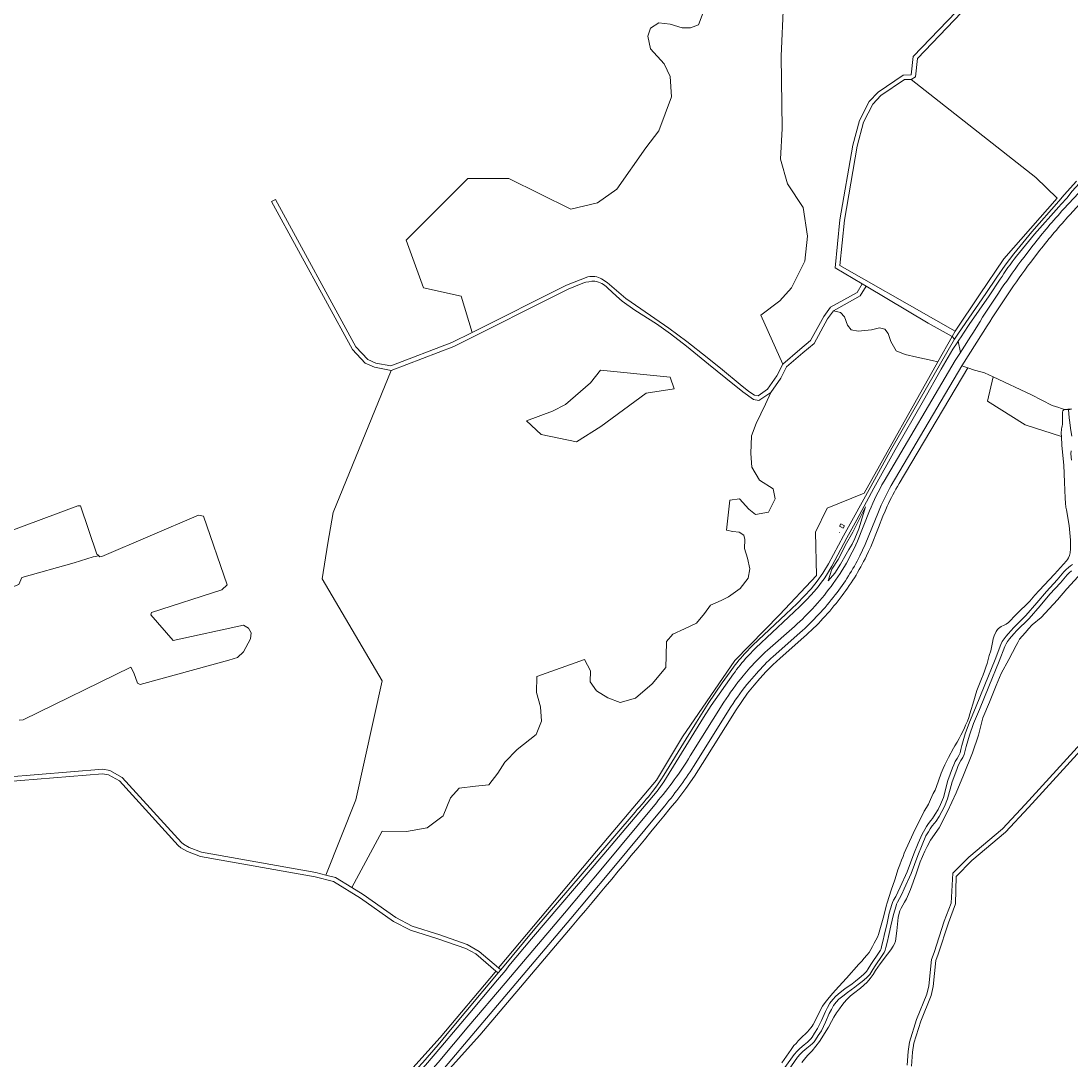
# Model space of a CAD drawing. Header units: metres. Extents: x 200176 to 205485, y 394066 to 399855.
# Tile 185 of 230: x 203987 to 204697, y 396910 to 397611. Entities that reach past the tile are written whole.
import ezdxf
from ezdxf.enums import TextEntityAlignment as Align

# ---------------------------------------------------------------- set-up
doc = ezdxf.new("R2010")
doc.units = ezdxf.units.M
doc.layers.get('0').update_dxf_attribs({"lineweight": 25})
for name, color, linetype, lineweight in [('B-WE-GR-BOS_GEMENGD-GV', 40, 'Continuous', 13), ('B-WE-GR-BOS_NAALD-GV', 40, 'Continuous', 13), ('B-WE-GR-GRAS-GV', 60, 'Continuous', 13), ('B-WE-GR-HEIDE-GV', 200, 'Continuous', 13), ('B-WE-GW-TALUD_KRUIN-G', 90, 'Continuous', 18), ('B-WE-IE-MEUBILAIR_WEGMEUBILAIR-S', 7, 'Continuous', 25), ('B-WE-IE-TERREINAFSCHEIDING_KUNSTMATIG_HEKWERK-G', 20, 'IE-TERREINAFSCHEIDING-KUNSTMATIG', 18), ('B-WE-OG-TERREIN_ERF-GV', 7, 'Continuous', 18), ('B-WE-OG-TERREIN_ONBEGROEID_ZANDVERSTUIVING-GV', 7, 'Continuous', 18), ('B-WE-OG-TOPOGRAFIE-T18', 10, 'Continuous', 18), ('B-WE-OG-WATER-GV', 130, 'Continuous', 18), ('B-WE-OG-WATER_SLOOT-GV', 120, 'Continuous', 18), ('B-WE-OG-WEG-GV', 7, 'Continuous', 18), ('B-WE-VH-VERHARDING_ASFALT-GV', 252, 'Continuous', 18), ('B-WE-VH-VERHARDING_BETON-GV', 252, 'Continuous', 18), ('B-WE-VH-VERHARDING_FUNDERING_ZAND-GV', 7, 'Continuous', 18)]:
    doc.layers.add(name, color=color, linetype=linetype, lineweight=lineweight)
doc.styles.add('NLCS-ISO-M20-T18', font='NLCS-ISO.ttf', dxfattribs={"height": 0.036})
doc.linetypes.add('IE-TERREINAFSCHEIDING-KUNSTMATIG', pattern='A,4,[82,NLCS.shx,S=0.75,R=90,X=0,Y=0],4,-2', length=10)

# ---------------------------------------------------------------- blocks, each defined once
blk = doc.blocks.new('SIE-WEG_AFVALBAK-SO')
at = {"linetype": 'ByBlock', "lineweight": 18}
h = blk.add_hatch(color=0, dxfattribs=at)
h.dxf.hatch_style = 1
h.paths.add_polyline_path([(-1.5, -1.5), (1.5, -1.5), (1.5, 1.5), (-1.5, 1.5)])
at = {"color": 0, "linetype": 'ByBlock', "lineweight": 18}
for points in [[(-2, -2), (2, -2), (2, 2), (-2, 2)], [(-1.5, -1.5), (1.5, -1.5), (1.5, 1.5), (-1.5, 1.5)]]:
    blk.add_lwpolyline(points, close=True, dxfattribs=at)
blk = doc.blocks.new('SIE-WEG_PICKNICKTAFEL-SO')
at = {"color": 0, "linetype": 'ByBlock', "lineweight": 18}
for points in [[(-1, 0), (-2, -1), (-2, -1), (-1, 0), (-2, 0), (-2, 0), (-1, 0), (0, 1), (-1, 1), (-1, 1), (1, 1), (1, 1), (0, 1), (1, 0), (2, 0), (2, 0), (1, 0), (2, -1), (2, -1), (1, 0)], [(-1, 0), (1, 0), (0, 1), (0, 1)]]:
    blk.add_lwpolyline(points, close=True, dxfattribs=at)

msp = doc.modelspace()

# ---------------------------------------------------------------- linework, layer by layer
at = {"layer": 'B-WE-GR-BOS_GEMENGD-GV', "flags": 128}
msp.add_lwpolyline([(204354.889, 397352.283), (204346.133, 397347.799), (204328.629, 397341.328), (204338.49, 397332.072), (204362.391, 397327.091), (204378.852, 397337.504), (204409.475, 397359.971), (204428.408, 397362.98), (204425.745, 397370.769), (204378.503, 397375.447), (204371.749, 397366.921)], close=True, dxfattribs=at)
for points in [[(204628.25, 397143.431), (204629.073, 397146.3), (204630.143, 397149.914), (204632.999, 397159.067), (204636.086, 397167.002), (204637.248, 397169.743), (204638.178, 397172.119), (204639.002, 397174.806), (204639.766, 397177.346), (204640.509, 397180.136), (204641.291, 397182.831), (204642.333, 397185.989), (204643.563, 397191.447), (204643.948, 397193.9), (204644.402, 397195.464), (204644.922, 397196.765), (204645.703, 397198.331), (204646.071, 397198.987), (204646.476, 397199.67), (204646.808, 397200.253), (204647.467, 397200.983), (204648.335, 397201.678), (204649.445, 397202.276), (204651.381, 397203.126), (204652.781, 397203.979), (204654.234, 397205.106), (204656.014, 397206.759), (204657.719, 397208.648), (204659.713, 397210.775), (204668.742, 397219.441), (204672.205, 397223.501), (204675.056, 397226.649), (204685.465, 397237.801), (204693.603, 397246.798), (204694.243, 397247.637), (204694.836, 397248.712), (204695.427, 397250.213), (204695.861, 397252.167), (204696.21, 397254.738), (204696.295, 397256.872), (204696.144, 397260.544), (204695.273, 397270.57), (204693.416, 397281.253), (204693.102, 397282.95), (204692.799, 397285.7), (204692.507, 397289.121), (204692.184, 397299.777), (204691.628, 397311.412), (204690.443, 397324.632), (204690.032, 397330.752), (204665.63, 397338.607), (204640.066, 397354.443), (204643.924, 397370.975), (204637.976, 397373.775), (204632.192, 397375.315), (204631.404, 397375.567), (204626.723, 397377.062), (204580.457, 397298.881)], [(204696.805, 397349.297), (204694.895, 397349.117), (204694.387, 397349.092), (204692.223, 397348.984), (204689.549, 397349.788), (204688.22, 397350.188), (204683.916, 397351.694), (204669.742, 397358.823), (204643.924, 397370.975), (204640.066, 397354.443), (204665.63, 397338.607), (204690.032, 397330.752), (204689.9, 397332.724), (204690.217, 397335.818), (204690.394, 397336.761), (204690.62, 397337.823), (204690.728, 397338.834), (204690.764, 397340.417), (204690.756, 397341.858), (204690.706, 397343.787), (204690.85, 397347.397), (204690.924, 397347.701), (204691.091, 397348.005), (204691.312, 397348.271), (204691.559, 397348.493), (204691.953, 397348.682), (204694.229, 397348.928), (204694.466, 397348.927), (204694.792, 397348.726), (204696.78, 397349.157)], [(204572.315, 397283.512), (204570.853, 397280.183), (204569.475, 397276.819), (204566.448, 397269.278), (204561.207, 397256.224), (204559.782, 397253.097), (204558.309, 397250)], [(204701.373, 397236.003), (204693.702, 397227.753), (204687.501, 397220.449), (204681.709, 397214.178), (204676.39, 397208.512), (204670.302, 397203.474), (204667.805, 397200.769), (204665.803, 397198.325), (204663.425, 397195.77), (204661.788, 397193.745), (204660.529, 397191.523), (204659.389, 397189.6), (204654.448, 397180.02), (204649.402, 397170.569), (204645.904, 397162.494), (204641.507, 397151.326), (204637.053, 397140.594), (204634, 397129.012), (204630.003, 397117.089), (204623.969, 397101.864), (204618.889, 397090.03), (204613.076, 397077.378), (204607.398, 397066.381), (204601.605, 397058.033), (204599.36, 397053.69), (204597.839, 397050.593), (204594.626, 397043.266), (204591.813, 397035.276), (204588.017, 397024.672), (204585.281, 397018.294), (204584.091, 397016.232), (204581.751, 397012.148), (204580.868, 397010.177), (204580.166, 397007.879), (204579.702, 397005.752), (204578.843, 396996.762), (204577.908, 396989.742), (204577.145, 396987.989), (204576.38, 396986.483), (204574.821, 396984.017), (204572.513, 396980.974), (204567.508, 396974.499), (204564.399, 396969.876), (204562.727, 396967.165), (204560.788, 396964.586), (204558.692, 396962.079), (204556.605, 396960.114), (204554.173, 396958.09), (204549.61, 396954.486), (204547.449, 396952.822), (204545.135, 396950.482), (204543.278, 396948.386), (204541.662, 396946.351), (204540.034, 396944.16), (204538.157, 396941.316), (204536.353, 396938.508), (204534.754, 396935.502), (204532.694, 396931.779), (204526.618, 396922.055), (204521.506, 396915.624), (204518.521, 396912.569), (204516.365, 396910.001), (204514.593, 396907.893)], [(204515.998, 397195.139), (204500, 397180.942), (204495.085, 397176.517), (204490.404, 397171.845), (204486.312, 397167.314), (204482.309, 397162.704), (204478.006, 397157.329), (204473.966, 397151.754), (204470.2, 397145.989), (204447.446, 397109.798), (204441.975, 397101.283), (204436.189, 397092.977), (204430.099, 397084.892)], [(204501.049, 396907.649), (204507.506, 396916.641), (204509.326, 396919.188), (204510.758, 396920.74), (204512.225, 396922.428), (204513.831, 396924.031), (204515.181, 396925.329), (204517.118, 396927.177), (204518.423, 396928.563), (204519.544, 396929.883), (204520.613, 396931.268), (204521.499, 396932.461), (204522.253, 396933.557), (204523.247, 396935.163), (204527.251, 396943.356), (204528.638, 396945.828), (204530.299, 396948.286), (204532.093, 396950.605), (204535.339, 396954.488), (204539.71, 396959.221), (204544.716, 396964.892), (204553.16, 396974.315), (204555.06, 396976.334), (204556.832, 396978.238), (204558.62, 396980.298), (204560.066, 396982.155), (204561.316, 396984.19), (204562.286, 396986.187), (204563.435, 396988.341), (204564.653, 396990.447), (204565.742, 396992.527), (204566.455, 396994.257), (204566.896, 396995.889), (204569.667, 397005.361), (204570.833, 397010.487), (204571.629, 397013.316), (204572.302, 397015.614), (204574.944, 397024.335), (204577.452, 397031.273), (204578.352, 397034.229), (204579.486, 397037.852), (204580.788, 397041.344), (204581.957, 397044.411), (204583.013, 397046.985), (204583.883, 397049.231), (204589.856, 397062.607), (204594.26, 397071.7), (204595.845, 397074.625), (204597.412, 397077.49), (204598.895, 397080.007), (204600.179, 397082.42), (204601.58, 397085.444), (204603.465, 397089.523), (204604.628, 397091.855), (204605.694, 397094.367), (204606.972, 397098.008), (204608.803, 397103.196), (204610.212, 397106.517), (204611.28, 397108.851), (204612.409, 397111.194), (204613.657, 397113.831), (204617.083, 397120.106), (204618.104, 397121.713), (204619.63, 397124.24), (204620.905, 397126.644), (204622.07, 397128.874), (204624.246, 397133.265), (204625.296, 397135.584), (204626.486, 397138.367), (204627.434, 397140.822), (204628.25, 397143.431)], [(204585.786, 396906.042), (204586.393, 396915.209), (204587.383, 396921.52), (204592.116, 396936.845), (204599.176, 396953.906), (204600.356, 396959.558), (204602.222, 396977.424), (204604.003, 396982.084), (204610.927, 397003.234), (204615.541, 397015.383), (204616.721, 397035.62), (204627.439, 397046.462), (204650.144, 397065.621), (204665.53, 397082.042), (204719.541, 397141.233)], [(204721.869, 397139.333), (204667.746, 397080.02), (204652.214, 397063.443), (204629.477, 397044.256), (204618.855, 397033.51), (204618.575, 397014.923), (204613.757, 397002.234), (204606.831, 396981.082), (204605.164, 396976.72), (204603.324, 396959.094), (204602.056, 396953.018), (204594.94, 396935.825), (204590.313, 396920.842), (204589.377, 396914.877), (204588.752, 396905.424)], [(204359.497, 397000), (204297.029, 396926.374), (204252.248, 396876.549), (204238.007, 396868.156)]]:
    msp.add_lwpolyline(points, dxfattribs=at)
at = {"layer": 'B-WE-GR-BOS_GEMENGD-GV'}
for points in [[(204580.457, 397298.881, 0.0303242), (204572.315, 397283.512)], [(204558.309, 397250, -0.0491761), (204540.568, 397221.516)], [(204540.568, 397221.516, -0.0479912), (204515.998, 397195.139)], [(204430.099, 397084.892, -0.0038847), (204359.497, 397000)]]:
    msp.add_lwpolyline(points, format="xyb", dxfattribs=at)
at = {"layer": 'B-WE-GR-BOS_NAALD-GV', "flags": 128}
for points in [[(203976.666, 397100.55), (204042.13, 397105.909), (204047.034, 397105.039), (204055.271, 397100.406), (204095.311, 397056.519), (204096.741, 397055.254), (204100.642, 397053.136), (204108.991, 397049.909), (204186.241, 397036.163), (204192.984, 397034.425), (204213.203, 397085.305), (204230.898, 397165.643), (204190.526, 397234.58), (204194.215, 397258.624), (204197.912, 397279.253), (204237.017, 397375.263), (204225.814, 397377.434), (204219.501, 397380.209), (204210.843, 397389.47), (204156.289, 397489.454), (204159.009, 397490.732), (204213.294, 397391.241), (204221.272, 397382.708), (204226.714, 397380.315), (204236.748, 397378.371), (204278.122, 397394.145), (204291.735, 397400.965), (204284.391, 397425.455), (204258.886, 397431.133), (204247.128, 397463.393), (204288.815, 397504.873), (204316.613, 397504.863), (204358.587, 397484.349), (204376.624, 397488.575), (204389.668, 397497.836), (204409.134, 397525.791), (204417.926, 397537.195), (204426.571, 397560.214), (204425.7, 397573.852), (204421.654, 397582.373), (204412.317, 397592.445), (204410.506, 397601.097), (204412.381, 397606.609), (204418.013, 397610.058), (204425.716, 397609.245), (204433.745, 397606.744), (204439.267, 397606.725), (204444.765, 397608.66), (204456.972, 397641.164)], [(204502.301, 397623.253), (204500.71, 397587.583), (204501.235, 397538.831), (204500.212, 397517.956), (204504.898, 397501.253), (204515.412, 397485.318), (204518.38, 397466.072), (204516.572, 397449.171), (204507.574, 397431.134), (204499.715, 397422.328), (204486.965, 397412.736), (204501.786, 397379.561), (204513.258, 397389.475), (204520.531, 397395.533), (204529.473, 397411.83), (204534.004, 397417.948), (204551.991, 397427.937), (204555.464, 397433.726), (204537.186, 397444.627), (204540.373, 397477.147), (204548.99, 397527.376), (204553.52, 397544.142), (204560.187, 397556.994), (204566.171, 397563.242), (204583.022, 397574.716), (204588.531, 397574.929), (204589.975, 397587.439), (204630.372, 397629.769)], [(203901.235, 397237.721), (204025.352, 397283.771), (204027.146, 397283.775), (204038.092, 397251.117), (204038.721, 397250.776), (204039.392, 397250.182), (204040.152, 397249.51), (204041.501, 397249.593), (204106.826, 397277.508), (204110.199, 397276.818), (204126.327, 397230.596), (204122.621, 397227.069), (204075.014, 397211.692), (204074.583, 397210.297), (204089.76, 397192.937), (204137.388, 397203.252), (204140.649, 397201.156), (204142.404, 397198.086), (204141.944, 397193.937), (204137.357, 397185.186), (204133.126, 397181.292), (204127.428, 397179.498), (204067.357, 397163.066), (204065.721, 397163.954), (204063.078, 397171.091), (204061.025, 397174.811), (203988.265, 397139.202), (203985.569, 397139.037)], [(204247.678, 396899.785), (204270.139, 396924.768), (204307.291, 396968.872), (204307.878, 396969.584), (204294.218, 396981.223), (204287.426, 396984.869), (204268.612, 396991.456), (204250.118, 396997.107), (204238.68, 397003.146), (204216.447, 397018.81), (204198.205, 397029.981), (204185.603, 397033.229), (204108.18, 397047.006), (204099.38, 397050.407), (204095.009, 397052.781), (204093.203, 397054.378), (204053.38, 397098.028), (204046.008, 397102.174), (204041.988, 397102.887), (203975.721, 397097.463)]]:
    msp.add_lwpolyline(points, dxfattribs=at)
for points in [[(204588.593, 397571.929), (204583.998, 397571.752), (204568.119, 397560.94), (204562.651, 397555.23), (204556.332, 397543.048), (204551.922, 397526.73), (204543.349, 397476.747), (204540.362, 397446.267), (204603.643, 397410.209), (204618.299, 397401.845), (204634.705, 397426.285), (204651.246, 397450.634), (204687.293, 397491.782), (204672.675, 397505.634)], [(204558.04, 397432.189), (204554.151, 397425.705), (204536.028, 397415.64), (204540.697, 397414.361), (204543.568, 397411.446), (204545.523, 397405.974), (204548.071, 397402.758), (204552.763, 397401.83), (204561.647, 397402.805), (204567.057, 397403.989), (204570.721, 397403.255), (204572.943, 397400.345), (204574.832, 397394.747), (204578.456, 397388.499), (204584.473, 397386.087), (204592.355, 397384.365), (204602.75, 397381.983), (204606.487, 397381.024), (204616.154, 397398.241), (204599.92, 397407.21)], [(204335.484, 397168.505), (204335.216, 397157.667), (204338.069, 397147.987), (204338.628, 397138.449), (204335.058, 397129.45), (204322.202, 397119.224), (204313.986, 397110.602), (204309.095, 397103.26), (204303.099, 397095.392), (204294.055, 397094.415), (204283.126, 397093.216), (204277.236, 397086.683), (204272.138, 397074.468), (204261.331, 397066.237), (204247.446, 397063.827), (204230.982, 397064.106), (204210.571, 397025.926), (204218.096, 397021.318), (204240.251, 397005.709), (204251.267, 396999.893), (204270.007, 396994.166), (204288.466, 396987.527), (204296.649, 396982.877), (204309.585, 396971.839), (204375.924, 397050.492), (204416.411, 397098.609), (204433.977, 397127.88), (204469.424, 397179.451), (204499.436, 397210.165), (204524.612, 397236.678), (204523.772, 397266.077), (204531.639, 397282.265), (204556.686, 397292.333), (204606.487, 397381.024), (204602.75, 397381.983), (204592.355, 397384.365), (204584.473, 397386.087), (204578.456, 397388.499), (204574.832, 397394.747), (204572.943, 397400.345), (204570.721, 397403.255), (204567.057, 397403.989), (204561.647, 397402.805), (204552.763, 397401.83), (204548.071, 397402.758), (204545.523, 397405.974), (204543.568, 397411.446), (204540.697, 397414.361), (204536.028, 397415.64), (204532.005, 397410.208), (204522.887, 397393.591), (204515.198, 397387.187), (204504.2, 397377.681), (204500.363, 397370.031), (204493.559, 397360.414), (204489.995, 397352.541), (204483.82, 397339.489), (204480.501, 397331.181), (204480.085, 397319.121), (204480.801, 397310.051), (204486.121, 397301.115), (204495.141, 397295.4), (204496.676, 397288.658), (204492.037, 397279.461), (204483.306, 397278.077), (204478.748, 397281.66), (204472.387, 397288.638), (204465.859, 397287.664), (204463.704, 397267.304), (204467.931, 397266.468), (204472.381, 397266), (204475.531, 397263.959), (204476.047, 397261.078), (204475.92, 397255.07), (204477.853, 397248.581), (204479.47, 397241.256), (204478.372, 397234.929), (204473.024, 397228.068), (204464.999, 397222.415), (204460.142, 397219.984), (204452.991, 397216.815), (204448.914, 397211.104), (204443.373, 397204.639), (204435.322, 397200.796), (204427.446, 397197.122), (204423.109, 397192.236), (204423.001, 397182.436), (204422.743, 397174.616), (204413.467, 397163.636), (204402.237, 397153.897), (204391.943, 397151.015), (204383.433, 397154.094), (204375.753, 397158.9), (204371.678, 397165.034), (204371.72, 397172.357), (204367.692, 397180.04)]]:
    msp.add_lwpolyline(points, close=True, dxfattribs=at)
at = {"layer": 'B-WE-GR-GRAS-GV', "flags": 128}
msp.add_lwpolyline([(203985.569, 397139.037), (203988.265, 397139.202), (204061.025, 397174.811), (204063.078, 397171.091), (204065.721, 397163.954), (204067.357, 397163.066), (204127.428, 397179.498), (204133.126, 397181.292), (204137.357, 397185.186), (204141.944, 397193.937), (204142.404, 397198.086), (204140.649, 397201.156), (204137.388, 397203.252), (204089.76, 397192.937), (204074.583, 397210.297), (204075.014, 397211.692), (204122.621, 397227.069), (204126.327, 397230.596), (204110.199, 397276.818), (204106.826, 397277.508), (204041.501, 397249.593), (204040.152, 397249.51), (204039.392, 397250.182), (204035.649, 397249.487), (204022.865, 397245.398), (203987.425, 397235.549), (203985.46, 397230.673)], dxfattribs=at)
at = {"layer": 'B-WE-GR-HEIDE-GV', "flags": 128}
for points in [[(204456.972, 397641.164), (204444.765, 397608.66), (204439.267, 397606.725), (204433.745, 397606.744), (204425.716, 397609.245), (204418.013, 397610.058), (204412.381, 397606.609), (204410.506, 397601.097), (204412.317, 397592.445), (204421.654, 397582.373), (204425.7, 397573.852), (204426.571, 397560.214), (204417.926, 397537.195), (204409.134, 397525.791), (204389.668, 397497.836), (204376.624, 397488.575), (204358.587, 397484.349), (204316.613, 397504.863), (204288.815, 397504.873), (204247.128, 397463.393), (204258.886, 397431.133), (204284.391, 397425.455), (204291.735, 397400.965), (204355.594, 397432.957), (204370.088, 397438.567)], [(204379.311, 397437.237), (204383.058, 397434.72), (204395.634, 397423.965), (204405.765, 397416.882), (204424.733, 397403.971), (204436.85, 397394.748), (204450.724, 397383.942), (204461.036, 397375.652), (204473.012, 397365.734), (204478.746, 397361.17), (204482.724, 397358.691), (204485.036, 397358.165), (204491.417, 397362.58), (204497.783, 397371.579), (204501.786, 397379.561), (204486.965, 397412.736), (204499.715, 397422.328), (204507.574, 397431.134), (204516.572, 397449.171), (204518.38, 397466.072), (204515.412, 397485.318), (204504.898, 397501.253), (204500.212, 397517.956), (204501.235, 397538.831), (204500.71, 397587.583), (204502.301, 397623.253)]]:
    msp.add_lwpolyline(points, dxfattribs=at)
at = {"layer": 'B-WE-GR-HEIDE-GV'}
msp.add_lwpolyline([(204370.088, 397438.567, -0.1680502), (204379.311, 397437.237)], format="xyb", dxfattribs=at)
at = {"layer": 'B-WE-GW-TALUD_KRUIN-G', "flags": 128}
msp.add_lwpolyline([(204557.621, 397283.247), (204554.175, 397276.519), (204549.184, 397266.077), (204544.006, 397256.975), (204543.449, 397255.9), (204539.124, 397247.545), (204534.976, 397241.105), (204532.497, 397233.137)], dxfattribs=at)
at = {"layer": 'B-WE-IE-TERREINAFSCHEIDING_KUNSTMATIG_HEKWERK-G', "flags": 128}
msp.add_lwpolyline([(204309.585, 396971.839), (204375.924, 397050.492), (204416.411, 397098.609), (204433.977, 397127.88), (204469.424, 397179.451), (204499.436, 397210.165), (204524.612, 397236.678), (204523.772, 397266.077), (204531.639, 397282.265), (204556.686, 397292.333), (204606.487, 397381.024)], dxfattribs=at)
at = {"layer": 'B-WE-OG-TERREIN_ERF-GV', "flags": 128}
msp.add_lwpolyline([(203932.032, 397201.825), (203936.048, 397203.802), (203957.034, 397214.245), (203955.149, 397218.272), (203974.654, 397226.318), (203980.21, 397228.645), (203985.46, 397230.673), (203987.425, 397235.549), (204022.865, 397245.398), (204035.649, 397249.487), (204039.392, 397250.182), (204038.721, 397250.776), (204038.092, 397251.117), (204027.146, 397283.775), (204025.352, 397283.771), (203901.235, 397237.721), (203904.725, 397233.573), (203906.813, 397231.09)], close=True, dxfattribs=at)
at = {"layer": 'B-WE-OG-TERREIN_ONBEGROEID_ZANDVERSTUIVING-GV', "flags": 128}
msp.add_lwpolyline([(204366.703, 397434.279), (204356.747, 397430.179), (204279.331, 397391.395), (204237.017, 397375.263), (204197.912, 397279.253), (204194.215, 397258.624), (204190.526, 397234.58), (204230.898, 397165.643), (204213.203, 397085.305), (204192.984, 397034.425), (204199.389, 397032.774), (204210.571, 397025.926), (204230.982, 397064.106), (204247.446, 397063.827), (204261.331, 397066.237), (204272.138, 397074.468), (204277.236, 397086.683), (204283.126, 397093.216), (204294.055, 397094.415), (204303.099, 397095.392), (204309.095, 397103.26), (204313.986, 397110.602), (204322.202, 397119.224), (204335.058, 397129.45), (204338.628, 397138.449), (204338.069, 397147.987), (204335.216, 397157.667), (204335.484, 397168.505), (204367.692, 397180.04), (204371.72, 397172.357), (204371.678, 397165.034), (204375.753, 397158.9), (204383.433, 397154.094), (204391.943, 397151.015), (204402.237, 397153.897), (204413.467, 397163.636), (204422.743, 397174.616), (204423.001, 397182.436), (204423.109, 397192.236), (204427.446, 397197.122), (204435.322, 397200.796), (204443.373, 397204.639), (204448.914, 397211.104), (204452.991, 397216.815), (204460.142, 397219.984), (204464.999, 397222.415), (204473.024, 397228.068), (204478.372, 397234.929), (204479.47, 397241.256), (204477.853, 397248.581), (204475.92, 397255.07), (204476.047, 397261.078), (204475.531, 397263.959), (204472.381, 397266), (204467.931, 397266.468), (204463.704, 397267.304), (204465.859, 397287.664), (204472.387, 397288.638), (204478.748, 397281.66), (204483.306, 397278.077), (204492.037, 397279.461), (204496.676, 397288.658), (204495.141, 397295.4), (204486.121, 397301.115), (204480.801, 397310.051), (204480.085, 397319.121), (204480.501, 397331.181), (204483.82, 397339.489), (204489.995, 397352.541), (204493.559, 397360.414), (204485.658, 397354.947), (204481.986, 397355.782), (204474.768, 397360.881), (204463.253, 397370.195), (204451.647, 397379.556), (204436.664, 397391.664), (204425.889, 397400.094), (204416.313, 397406.712), (204401.696, 397416.074), (204393.139, 397422.178), (204389.255, 397425.437), (204383.385, 397431.069)], dxfattribs=at)
at = {"layer": 'B-WE-OG-TERREIN_ONBEGROEID_ZANDVERSTUIVING-GV'}
for points in [[(204374.729, 397435.55, 0.0891774), (204366.703, 397434.279)], [(204383.385, 397431.069, 0.1510595), (204374.729, 397435.55)]]:
    msp.add_lwpolyline(points, format="xyb", dxfattribs=at)
at = {"layer": 'B-WE-OG-TERREIN_ONBEGROEID_ZANDVERSTUIVING-GV', "flags": 128}
msp.add_lwpolyline([(204354.889, 397352.283), (204371.749, 397366.921), (204378.503, 397375.447), (204425.745, 397370.769), (204428.408, 397362.98), (204409.475, 397359.971), (204378.852, 397337.504), (204362.391, 397327.091), (204338.49, 397332.072), (204328.629, 397341.328), (204346.133, 397347.799)], close=True, dxfattribs=at)
at = {"layer": 'B-WE-OG-WATER-GV', "flags": 128}
for points in [[(204696.78, 397349.157), (204694.792, 397348.726), (204695.055, 397346.263), (204695.377, 397343.192), (204695.58, 397341.691), (204696.393, 397334.757), (204697.039, 397330.896)], [(204696.64, 397320.914), (204696.449, 397318.891), (204696.783, 397314.721)], [(204697.558, 397244.135), (204696.201, 397243.347), (204694.842, 397242.176), (204693.229, 397240.745), (204691.653, 397239.169), (204687.284, 397233.819), (204680.02, 397226.029), (204673.542, 397218.271), (204666.012, 397209.789), (204657.591, 397201.404), (204656.004, 397199.653), (204654.035, 397197.451), (204652.708, 397195.781), (204651.331, 397193.951), (204650.112, 397192.149), (204649.07, 397190.14), (204645.181, 397180.038), (204638.241, 397162.991), (204632.046, 397147.306), (204627.921, 397137.822), (204625.052, 397129.799), (204622.713, 397121.952), (204622.187, 397119.309), (204621.524, 397116.927), (204620.814, 397115.207), (204619.665, 397113.28), (204618.359, 397111.15), (204617.289, 397108.848), (204616.537, 397106.773), (204613.388, 397098.327), (204610.259, 397086.764), (204608.382, 397082.049), (204606.719, 397078.718), (204604.828, 397075.539), (204602.952, 397072.654), (204601.866, 397071.304), (204600.325, 397069.345), (204598.954, 397067.268), (204597.676, 397065.157), (204595.892, 397062.168), (204593.235, 397055.981), (204590.381, 397048.725), (204585.705, 397036.554), (204581.181, 397026.343), (204579.538, 397022.801), (204578.064, 397020.02), (204576.682, 397017.447), (204575.969, 397015.945), (204575.462, 397014.464), (204573.638, 397008.64), (204572, 397000.805), (204570.681, 396995.726), (204570.263, 396993.622), (204569.608, 396990.478), (204568.558, 396986.274), (204568.166, 396984.605), (204567.71, 396983.603), (204566.836, 396982.398), (204561.21, 396973.937), (204559.547, 396971.122), (204558.264, 396969.219), (204556.325, 396967.238), (204553.442, 396964.749), (204550.988, 396962.842), (204548.666, 396961.045), (204543.705, 396957.511), (204540.583, 396955.021), (204537.615, 396952.662), (204535.614, 396950.449), (204533.599, 396948.006), (204532.013, 396945.023), (204530.521, 396942.194), (204527.979, 396936.219), (204525.321, 396930.773), (204523.243, 396927.579), (204521.493, 396924.849), (204520.65, 396923.748), (204519.761, 396922.791), (204518.412, 396921.54), (204516.167, 396919.723), (204513.228, 396917.316), (204511.394, 396915.386), (204509.469, 396913.204), (204503.233, 396904.329)], [(204505.693, 396902.701), (204511.788, 396911.375), (204513.57, 396913.394), (204515.239, 396915.151), (204518.029, 396917.436), (204520.345, 396919.31), (204521.847, 396920.703), (204522.907, 396921.844), (204523.909, 396923.155), (204525.72, 396925.979), (204527.892, 396929.316), (204530.663, 396934.995), (204533.186, 396940.926), (204534.619, 396943.642), (204536.063, 396946.359), (204537.846, 396948.521), (204539.64, 396950.504), (204542.42, 396952.714), (204545.482, 396955.156), (204550.424, 396958.677), (204552.796, 396960.511), (204555.312, 396962.467), (204558.347, 396965.086), (204560.559, 396967.348), (204562.042, 396969.546), (204563.709, 396972.369), (204569.259, 396980.715), (204570.271, 396982.112), (204570.971, 396983.647), (204571.425, 396985.579), (204572.484, 396989.819), (204573.153, 396993.034), (204573.557, 396995.068), (204574.872, 397000.133), (204576.495, 397007.896), (204578.265, 397013.546), (204578.705, 397014.831), (204579.314, 397016.116), (204580.666, 397018.631), (204582.18, 397021.489), (204583.867, 397025.125), (204588.431, 397035.427), (204593.13, 397047.656), (204595.963, 397054.859), (204598.525, 397060.825), (204600.204, 397063.638), (204601.447, 397065.691), (204602.719, 397067.618), (204604.175, 397069.468), (204605.343, 397070.922), (204607.332, 397073.981), (204609.309, 397077.304), (204611.076, 397080.843), (204613.062, 397085.83), (204616.199, 397097.425), (204619.305, 397105.755), (204620.018, 397107.722), (204620.962, 397109.753), (204622.189, 397111.754), (204623.458, 397113.882), (204624.317, 397115.965), (204625.058, 397118.625), (204625.579, 397121.242), (204627.856, 397128.88), (204630.665, 397136.736), (204634.771, 397146.176), (204640.978, 397161.893), (204647.923, 397178.952), (204651.763, 397188.928), (204652.651, 397190.639), (204653.732, 397192.237), (204655.042, 397193.977), (204656.29, 397195.549), (204658.196, 397197.679), (204659.725, 397199.368), (204668.157, 397207.763), (204675.777, 397216.347), (204682.232, 397224.077), (204689.507, 397231.878), (204693.843, 397237.189), (204695.252, 397238.598), (204696.782, 397239.955)]]:
    msp.add_lwpolyline(points, dxfattribs=at)
at = {"layer": 'B-WE-OG-WATER_SLOOT-GV', "flags": 128}
for points in [[(204697.039, 397330.896), (204696.393, 397334.757), (204695.58, 397341.691), (204695.377, 397343.192), (204695.055, 397346.263), (204694.792, 397348.726), (204694.466, 397348.927), (204694.229, 397348.928), (204691.953, 397348.682), (204691.559, 397348.493), (204691.312, 397348.271), (204691.091, 397348.005), (204690.924, 397347.701), (204690.85, 397347.397), (204690.706, 397343.787), (204690.756, 397341.858), (204690.764, 397340.417), (204690.728, 397338.834), (204690.62, 397337.823), (204690.394, 397336.761), (204690.217, 397335.818), (204689.9, 397332.724), (204690.032, 397330.752), (204690.443, 397324.632), (204691.628, 397311.412), (204692.184, 397299.777), (204692.507, 397289.121), (204692.799, 397285.7), (204693.102, 397282.95), (204693.416, 397281.253), (204695.273, 397270.57), (204696.144, 397260.544), (204696.295, 397256.872), (204696.21, 397254.738), (204695.861, 397252.167), (204695.427, 397250.213), (204694.836, 397248.712), (204694.243, 397247.637), (204693.603, 397246.798), (204685.465, 397237.801), (204675.056, 397226.649), (204672.205, 397223.501), (204668.742, 397219.441), (204659.713, 397210.775), (204657.719, 397208.648), (204656.014, 397206.759), (204654.234, 397205.106), (204652.781, 397203.979), (204651.381, 397203.126), (204649.445, 397202.276), (204648.335, 397201.678), (204647.467, 397200.983), (204646.808, 397200.253), (204646.476, 397199.67), (204646.071, 397198.987), (204645.703, 397198.331), (204644.922, 397196.765), (204644.402, 397195.464), (204643.948, 397193.9), (204643.563, 397191.447), (204642.333, 397185.989), (204641.291, 397182.831), (204640.509, 397180.136), (204639.766, 397177.346), (204639.002, 397174.806), (204638.178, 397172.119), (204637.248, 397169.743), (204636.086, 397167.002), (204632.999, 397159.067), (204630.143, 397149.914), (204629.073, 397146.3), (204628.25, 397143.431), (204627.434, 397140.822), (204626.486, 397138.367), (204625.296, 397135.584), (204624.246, 397133.265), (204622.07, 397128.874), (204620.905, 397126.644), (204619.63, 397124.24), (204618.104, 397121.713), (204617.083, 397120.106), (204613.657, 397113.831), (204612.409, 397111.194), (204611.28, 397108.851), (204610.212, 397106.517), (204608.803, 397103.196), (204606.972, 397098.008), (204605.694, 397094.367), (204604.628, 397091.855), (204603.465, 397089.523), (204601.58, 397085.444), (204600.179, 397082.42), (204598.895, 397080.007), (204597.412, 397077.49), (204595.845, 397074.625), (204594.26, 397071.7), (204589.856, 397062.607), (204583.883, 397049.231), (204583.013, 397046.985), (204581.957, 397044.411), (204580.788, 397041.344), (204579.486, 397037.852), (204578.352, 397034.229), (204577.452, 397031.273), (204574.944, 397024.335), (204572.302, 397015.614), (204571.629, 397013.316), (204570.833, 397010.487), (204569.667, 397005.361), (204566.896, 396995.889), (204566.455, 396994.257), (204565.742, 396992.527), (204564.653, 396990.447), (204563.435, 396988.341), (204562.286, 396986.187), (204561.316, 396984.19), (204560.066, 396982.155), (204558.62, 396980.298), (204556.832, 396978.238), (204555.06, 396976.334), (204553.16, 396974.315), (204544.716, 396964.892), (204539.71, 396959.221), (204535.339, 396954.488), (204532.093, 396950.605), (204530.299, 396948.286), (204528.638, 396945.828), (204527.251, 396943.356), (204523.247, 396935.163), (204522.253, 396933.557), (204521.499, 396932.461), (204520.613, 396931.268), (204519.544, 396929.883), (204518.423, 396928.563), (204517.118, 396927.177), (204515.181, 396925.329), (204513.831, 396924.031), (204512.225, 396922.428), (204510.758, 396920.74), (204509.326, 396919.188), (204507.506, 396916.641), (204501.049, 396907.649)], [(204696.783, 397314.721), (204696.449, 397318.891), (204696.64, 397320.914)], [(204503.233, 396904.329), (204509.469, 396913.204), (204511.394, 396915.386), (204513.228, 396917.316), (204516.167, 396919.723), (204518.412, 396921.54), (204519.761, 396922.791), (204520.65, 396923.748), (204521.493, 396924.849), (204523.243, 396927.579), (204525.321, 396930.773), (204527.979, 396936.219), (204530.521, 396942.194), (204532.013, 396945.023), (204533.599, 396948.006), (204535.614, 396950.449), (204537.615, 396952.662), (204540.583, 396955.021), (204543.705, 396957.511), (204548.666, 396961.045), (204550.988, 396962.842), (204553.442, 396964.749), (204556.325, 396967.238), (204558.264, 396969.219), (204559.547, 396971.122), (204561.21, 396973.937), (204566.836, 396982.398), (204567.71, 396983.603), (204568.166, 396984.605), (204568.558, 396986.274), (204569.608, 396990.478), (204570.263, 396993.622), (204570.681, 396995.726), (204572, 397000.805), (204573.638, 397008.64), (204575.462, 397014.464), (204575.969, 397015.945), (204576.682, 397017.447), (204578.064, 397020.02), (204579.538, 397022.801), (204581.181, 397026.343), (204585.705, 397036.554), (204590.381, 397048.725), (204593.235, 397055.981), (204595.892, 397062.168), (204597.676, 397065.157), (204598.954, 397067.268), (204600.325, 397069.345), (204601.866, 397071.304), (204602.952, 397072.654), (204604.828, 397075.539), (204606.719, 397078.718), (204608.382, 397082.049), (204610.259, 397086.764), (204613.388, 397098.327), (204616.537, 397106.773), (204617.289, 397108.848), (204618.359, 397111.15), (204619.665, 397113.28), (204620.814, 397115.207), (204621.524, 397116.927), (204622.187, 397119.309), (204622.713, 397121.952), (204625.052, 397129.799), (204627.921, 397137.822), (204632.046, 397147.306), (204638.241, 397162.991), (204645.181, 397180.038), (204649.07, 397190.14), (204650.112, 397192.149), (204651.331, 397193.951), (204652.708, 397195.781), (204654.035, 397197.451), (204656.004, 397199.653), (204657.591, 397201.404), (204666.012, 397209.789), (204673.542, 397218.271), (204680.02, 397226.029), (204687.284, 397233.819), (204691.653, 397239.169), (204693.229, 397240.745), (204694.842, 397242.176), (204696.201, 397243.347), (204697.558, 397244.135)], [(204696.782, 397239.955), (204695.252, 397238.598), (204693.843, 397237.189), (204689.507, 397231.878), (204682.232, 397224.077), (204675.777, 397216.347), (204668.157, 397207.763), (204659.725, 397199.368), (204658.196, 397197.679), (204656.29, 397195.549), (204655.042, 397193.977), (204653.732, 397192.237), (204652.651, 397190.639), (204651.763, 397188.928), (204647.923, 397178.952), (204640.978, 397161.893), (204634.771, 397146.176), (204630.665, 397136.736), (204627.856, 397128.88), (204625.579, 397121.242), (204625.058, 397118.625), (204624.317, 397115.965), (204623.458, 397113.882), (204622.189, 397111.754), (204620.962, 397109.753), (204620.018, 397107.722), (204619.305, 397105.755), (204616.199, 397097.425), (204613.062, 397085.83), (204611.076, 397080.843), (204609.309, 397077.304), (204607.332, 397073.981), (204605.343, 397070.922), (204604.175, 397069.468), (204602.719, 397067.618), (204601.447, 397065.691), (204600.204, 397063.638), (204598.525, 397060.825), (204595.963, 397054.859), (204593.13, 397047.656), (204588.431, 397035.427), (204583.867, 397025.125), (204582.18, 397021.489), (204580.666, 397018.631), (204579.314, 397016.116), (204578.705, 397014.831), (204578.265, 397013.546), (204576.495, 397007.896), (204574.872, 397000.133), (204573.557, 396995.068), (204573.153, 396993.034), (204572.484, 396989.819), (204571.425, 396985.579), (204570.971, 396983.647), (204570.271, 396982.112), (204569.259, 396980.715), (204563.709, 396972.369), (204562.042, 396969.546), (204560.559, 396967.348), (204558.347, 396965.086), (204555.312, 396962.467), (204552.796, 396960.511), (204550.424, 396958.677), (204545.482, 396955.156), (204542.42, 396952.714), (204539.64, 396950.504), (204537.846, 396948.521), (204536.063, 396946.359), (204534.619, 396943.642), (204533.186, 396940.926), (204530.663, 396934.995), (204527.892, 396929.316), (204525.72, 396925.979), (204523.909, 396923.155), (204522.907, 396921.844), (204521.847, 396920.703), (204520.345, 396919.31), (204518.029, 396917.436), (204515.239, 396915.151), (204513.57, 396913.394), (204511.788, 396911.375), (204505.693, 396902.701)], [(204514.593, 396907.893), (204516.365, 396910.001), (204518.521, 396912.569), (204521.506, 396915.624), (204526.618, 396922.055), (204532.694, 396931.779), (204534.754, 396935.502), (204536.353, 396938.508), (204538.157, 396941.316), (204540.034, 396944.16), (204541.662, 396946.351), (204543.278, 396948.386), (204545.135, 396950.482), (204547.449, 396952.822), (204549.61, 396954.486), (204554.173, 396958.09), (204556.605, 396960.114), (204558.692, 396962.079), (204560.788, 396964.586), (204562.727, 396967.165), (204564.399, 396969.876), (204567.508, 396974.499), (204572.513, 396980.974), (204574.821, 396984.017), (204576.38, 396986.483), (204577.145, 396987.989), (204577.908, 396989.742), (204578.843, 396996.762), (204579.702, 397005.752), (204580.166, 397007.879), (204580.868, 397010.177), (204581.751, 397012.148), (204584.091, 397016.232), (204585.281, 397018.294), (204588.017, 397024.672), (204591.813, 397035.276), (204594.626, 397043.266), (204597.839, 397050.593), (204599.36, 397053.69), (204601.605, 397058.033), (204607.398, 397066.381), (204613.076, 397077.378), (204618.889, 397090.03), (204623.969, 397101.864), (204630.003, 397117.089), (204634, 397129.012), (204637.053, 397140.594), (204641.507, 397151.326), (204645.904, 397162.494), (204649.402, 397170.569), (204654.448, 397180.02), (204659.389, 397189.6), (204660.529, 397191.523), (204661.788, 397193.745), (204663.425, 397195.77), (204665.803, 397198.325), (204667.805, 397200.769), (204670.302, 397203.474), (204676.39, 397208.512), (204681.709, 397214.178), (204687.501, 397220.449), (204693.702, 397227.753), (204701.373, 397236.003)]]:
    msp.add_lwpolyline(points, dxfattribs=at)
at = {"layer": 'B-WE-OG-WEG-GV', "flags": 128}
for points in [[(204475.932, 397183.828), (204481.515, 397189.656), (204503.852, 397210.678), (204511.424, 397217.867), (204516.294, 397222.726), (204520.932, 397227.806), (204525.052, 397233.046), (204528.919, 397238.476), (204532.577, 397244.591), (204542.708, 397263.623), (204549.477, 397275.694), (204561.232, 397297.021), (204575.547, 397322.733), (204594.703, 397356.237), (204617.838, 397396.518), (204616.23, 397398.199), (204616.154, 397398.241), (204606.487, 397381.024), (204556.686, 397292.333), (204531.639, 397282.265), (204523.772, 397266.077), (204524.612, 397236.678), (204499.436, 397210.165), (204469.424, 397179.451), (204433.977, 397127.88), (204416.411, 397098.609), (204375.924, 397050.492), (204309.585, 396971.839), (204311.146, 396970.507), (204334.065, 396998.059), (204373.066, 397043.398), (204401.884, 397077.027)], [(204570.163, 397300.533), (204618.358, 397381.972), (204621.792, 397387.415), (204620.225, 397395.058), (204619.549, 397394.02), (204616.739, 397389.693), (204608.865, 397376.188), (204596.743, 397355.067), (204577.595, 397321.578), (204563.291, 397295.886), (204551.878, 397274.348), (204545.109, 397262.277), (204534.939, 397243.17), (204531.287, 397237.062), (204529.622, 397234.636), (204527.994, 397232.376), (204525.572, 397229.177), (204523.014, 397225.993), (204518.288, 397220.817), (204513.325, 397215.866), (204505.665, 397208.75), (204483.429, 397187.823), (204477.846, 397181.995)], [(204580.457, 397298.881), (204626.723, 397377.062), (204622.814, 397378.311), (204575.068, 397297.63)], [(204558.309, 397250), (204559.782, 397253.097), (204561.207, 397256.224), (204566.448, 397269.278), (204569.475, 397276.819), (204570.853, 397280.183), (204572.315, 397283.512)], [(204547.399, 397250), (204549.922, 397254.958), (204552.271, 397260.001), (204560.463, 397280.408)], [(204566.368, 397279.817), (204557.502, 397257.736), (204555.712, 397253.844), (204553.822, 397250)], [(204491.449, 397186.322), (204509.567, 397202.401)], [(204513.346, 397198.134), (204495.219, 397182.048)], [(204430.099, 397084.892), (204436.189, 397092.977), (204441.975, 397101.283), (204447.446, 397109.798), (204470.2, 397145.989), (204473.966, 397151.754), (204478.006, 397157.329), (204482.309, 397162.704), (204486.312, 397167.314), (204490.404, 397171.845), (204495.085, 397176.517), (204500, 397180.942), (204515.998, 397195.139)], [(204468.38, 397170.274), (204453.335, 397148.964), (204448.21, 397140.904), (204421.415, 397097.437), (204419.203, 397094.203), (204416.867, 397091.056), (204380.744, 397048.474), (204331.887, 396991.398), (204316.654, 396973.177), (204314.507, 396970.211), (204309.029, 396963.678), (204293.691, 396945.431), (204292.755, 396944.327), (204270.655, 396918.246), (204260.359, 396905.968), (204253.652, 396898.855)], [(204413.777, 397090.977), (204416.696, 397094.79), (204419.427, 397098.741), (204421.358, 397101.981), (204436.463, 397126.364), (204443.392, 397137.733), (204451.359, 397150.263), (204460.823, 397164.277), (204466.197, 397171.777)], [(204474.885, 397168.947), (204479.588, 397174.349)], [(204483.897, 397170.619), (204479.247, 397165.278)], [(204439.211, 397114.925), (204461.971, 397151.125)], [(204466.72, 397147.969), (204441.506, 397107.866)], [(204258.617, 396896.255), (204268.829, 396907.904), (204289.624, 396932.64), (204314.017, 396961.389), (204317.728, 396965.764), (204354.17, 397008.716), (204379.878, 397039.357), (204416.288, 397083.283)], [(204420.642, 397079.604), (204384.245, 397035.693), (204358.527, 397005.04), (204293.979, 396928.962), (204273.189, 396904.233), (204268.134, 396898.318), (204262.933, 396892.53)], [(204238.007, 396868.156), (204252.248, 396876.549), (204297.029, 396926.374), (204359.497, 397000)], [(204258.392, 396907.823), (204268.845, 396919.823), (204277.287, 396929.769), (204309.343, 396968.336), (204307.878, 396969.584), (204307.291, 396968.872), (204270.139, 396924.768), (204247.678, 396899.785)]]:
    msp.add_lwpolyline(points, dxfattribs=at)
at = {"layer": 'B-WE-OG-WEG-GV'}
for points in [[(204560.463, 397280.408, -0.0361761), (204570.163, 397300.533)], [(204575.068, 397297.63, 0.0334567), (204566.368, 397279.817)], [(204572.315, 397283.512, -0.0303242), (204580.457, 397298.881)], [(204535.825, 397231.387, 0.0341581), (204547.399, 397250)], [(204553.822, 397250, -0.0468047), (204537.229, 397223.737)], [(204540.568, 397221.516, 0.0491761), (204558.309, 397250)], [(204509.567, 397202.401, 0.0549924), (204535.825, 397231.387)], [(204537.229, 397223.737, -0.0476902), (204513.346, 397198.134)], [(204515.998, 397195.139, 0.0479912), (204540.568, 397221.516)], [(204466.197, 397171.777, -0.0381972), (204475.932, 397183.828)], [(204479.588, 397174.349, -0.0336495), (204491.449, 397186.322)], [(204477.846, 397181.995, 0.0381882), (204468.38, 397170.274)], [(204495.219, 397182.048, 0.033449), (204483.897, 397170.619)], [(204461.971, 397151.125, -0.0361178), (204474.885, 397168.947)], [(204479.247, 397165.278, 0.036464), (204466.72, 397147.969)], [(204416.288, 397083.283, 0.0373717), (204439.211, 397114.925)], [(204441.506, 397107.866, -0.0328511), (204420.642, 397079.604)], [(204401.884, 397077.027, 0.0240284), (204413.777, 397090.977)], [(204359.497, 397000, 0.0038847), (204430.099, 397084.892)]]:
    msp.add_lwpolyline(points, format="xyb", dxfattribs=at)
at = {"layer": 'B-WE-OG-WEG-GV', "flags": 128}
for points in [[(204550.38, 397261.805), (204553.075, 397268.247), (204557.621, 397283.247), (204554.175, 397276.519), (204549.184, 397266.077), (204544.006, 397256.975), (204543.449, 397255.9), (204539.124, 397247.545), (204534.976, 397241.105), (204532.497, 397233.137), (204536.872, 397238.472), (204540.703, 397244.396), (204544.691, 397251.177), (204546.43, 397254.27), (204548.563, 397258.063)], [(204557.621, 397283.247), (204553.075, 397268.247), (204550.38, 397261.805), (204548.563, 397258.063), (204546.43, 397254.27), (204544.691, 397251.177), (204540.703, 397244.396), (204536.872, 397238.472), (204532.497, 397233.137), (204534.976, 397241.105), (204539.124, 397247.545), (204543.449, 397255.9), (204544.006, 397256.975), (204549.184, 397266.077), (204554.175, 397276.519)], [(204539.986, 397270.046), (204540.953, 397271.797), (204543.454, 397270.415), (204542.487, 397268.665)]]:
    msp.add_lwpolyline(points, close=True, dxfattribs=at)
at = {"layer": 'B-WE-VH-VERHARDING_ASFALT-GV', "flags": 128}
for points in [[(204659.63, 397452.46), (204671.966, 397467.382), (204688.26, 397485.922), (204689.993, 397487.682), (204693.684, 397491.77), (204697.339, 397496.411), (204701.974, 397501.578), (204711.066, 397511.222), (204721.354, 397522.134), (204723.326, 397524.225), (204724.933, 397525.929), (204737.76, 397539.902), (204740.282, 397542.286), (204745.952, 397548.037), (204761.078, 397563.957), (204765.832, 397568.961), (204783.057, 397587.264), (204807.98, 397613.079)], [(204695.767, 397480.473), (204702.492, 397487.926), (204703.379, 397488.474), (204712.247, 397498.177), (204723.484, 397510.033), (204719.209, 397513.682), (204691.547, 397484.304)], [(204700.269, 397503.107), (204691.963, 397493.846), (204688.221, 397489.593), (204670.112, 397469.012), (204657.814, 397454.136), (204652.013, 397446.311), (204646.445, 397438.319), (204639.072, 397427.289), (204620.528, 397400.587), (204617.838, 397396.518), (204594.703, 397356.237), (204575.547, 397322.733), (204561.232, 397297.021), (204549.477, 397275.694), (204542.708, 397263.623), (204532.577, 397244.591), (204528.919, 397238.476), (204525.052, 397233.046), (204520.932, 397227.806), (204516.294, 397222.726), (204511.424, 397217.867), (204503.852, 397210.678), (204481.515, 397189.656), (204475.932, 397183.828)], [(204670.972, 397459.975), (204664.554, 397451.689)], [(204669.137, 397448.301), (204675.447, 397456.445)], [(204477.846, 397181.995), (204483.429, 397187.823), (204505.665, 397208.75), (204513.325, 397215.866), (204518.288, 397220.817), (204523.014, 397225.993), (204525.572, 397229.177), (204527.994, 397232.376), (204529.622, 397234.636), (204531.287, 397237.062), (204534.939, 397243.17), (204545.109, 397262.277), (204551.878, 397274.348), (204563.291, 397295.886), (204577.595, 397321.578), (204596.743, 397355.067), (204608.865, 397376.188), (204616.739, 397389.693), (204619.549, 397394.02), (204620.225, 397395.058), (204622.651, 397398.781), (204623.852, 397400.574), (204627.66, 397406.262), (204641.225, 397425.794), (204648.624, 397436.863)], [(204635.038, 397408.416), (204630.091, 397400.574), (204628.772, 397398.483), (204622.937, 397389.231), (204621.792, 397387.415), (204618.358, 397381.972), (204570.163, 397300.533)], [(204575.068, 397297.63), (204622.814, 397378.311), (204624.443, 397380.94), (204639.857, 397405.373)], [(204560.463, 397280.408), (204552.271, 397260.001), (204549.922, 397254.958), (204547.399, 397250)], [(204553.822, 397250), (204555.712, 397253.844), (204557.502, 397257.736), (204566.368, 397279.817)], [(204509.567, 397202.401), (204491.449, 397186.322)], [(204495.219, 397182.048), (204513.346, 397198.134)], [(204253.652, 396898.855), (204260.359, 396905.968), (204270.655, 396918.246), (204292.755, 396944.327), (204293.691, 396945.431), (204309.029, 396963.678), (204314.507, 396970.211), (204316.654, 396973.177), (204331.887, 396991.398), (204380.744, 397048.474), (204416.867, 397091.056), (204419.203, 397094.203), (204421.415, 397097.437), (204448.21, 397140.904), (204453.335, 397148.964), (204468.38, 397170.274)], [(204466.197, 397171.777), (204460.823, 397164.277), (204451.359, 397150.263), (204443.392, 397137.733), (204436.463, 397126.364), (204421.358, 397101.981), (204419.427, 397098.741), (204416.696, 397094.79), (204413.777, 397090.977)], [(204479.588, 397174.349), (204474.885, 397168.947)], [(204479.247, 397165.278), (204483.897, 397170.619)], [(204461.971, 397151.125), (204439.211, 397114.925)], [(204441.506, 397107.866), (204466.72, 397147.969)], [(204401.884, 397077.027), (204373.066, 397043.398), (204334.065, 396998.059), (204311.146, 396970.507), (204309.343, 396968.336), (204277.287, 396929.769), (204268.845, 396919.823), (204258.392, 396907.823), (204251.683, 396900.711)], [(204416.288, 397083.283), (204379.878, 397039.357), (204354.17, 397008.716), (204317.728, 396965.764), (204314.017, 396961.389), (204289.624, 396932.64), (204268.829, 396907.904), (204258.617, 396896.255)], [(204262.933, 396892.53), (204268.134, 396898.318), (204273.189, 396904.233), (204293.979, 396928.962), (204358.527, 397005.04), (204384.245, 397035.693), (204420.642, 397079.604)]]:
    msp.add_lwpolyline(points, dxfattribs=at)
at = {"layer": 'B-WE-VH-VERHARDING_ASFALT-GV'}
for points in [[(204691.547, 397484.304, 0.0175008), (204670.972, 397459.975)], [(204675.447, 397456.445, -0.0175448), (204695.767, 397480.473)], [(204648.624, 397436.863, -0.0225265), (204659.63, 397452.46)], [(204664.554, 397451.689, 0.0185331), (204635.038, 397408.416)], [(204639.857, 397405.373, -0.0185008), (204669.137, 397448.301)], [(204570.163, 397300.533, 0.0361761), (204560.463, 397280.408)], [(204566.368, 397279.817, -0.0334567), (204575.068, 397297.63)], [(204547.399, 397250, -0.0341581), (204535.825, 397231.387)], [(204537.229, 397223.737, 0.0468047), (204553.822, 397250)], [(204535.825, 397231.387, -0.0549924), (204509.567, 397202.401)], [(204513.346, 397198.134, 0.0476902), (204537.229, 397223.737)], [(204475.932, 397183.828, 0.0381972), (204466.197, 397171.777)], [(204491.449, 397186.322, 0.0336495), (204479.588, 397174.349)], [(204468.38, 397170.274, -0.0381882), (204477.846, 397181.995)], [(204483.897, 397170.619, -0.033449), (204495.219, 397182.048)], [(204474.885, 397168.947, 0.0361178), (204461.971, 397151.125)], [(204466.72, 397147.969, -0.036464), (204479.247, 397165.278)], [(204439.211, 397114.925, -0.0373717), (204416.288, 397083.283)], [(204420.642, 397079.604, 0.0328511), (204441.506, 397107.866)], [(204413.777, 397090.977, -0.0240284), (204401.884, 397077.027)]]:
    msp.add_lwpolyline(points, format="xyb", dxfattribs=at)
at = {"layer": 'B-WE-VH-VERHARDING_BETON-GV', "flags": 128}
msp.add_lwpolyline([(204539.986, 397270.046), (204542.487, 397268.665), (204543.454, 397270.415), (204540.953, 397271.797)], close=True, dxfattribs=at)
at = {"layer": 'B-WE-VH-VERHARDING_FUNDERING_ZAND-GV', "flags": 128}
for points in [[(204630.372, 397629.769), (204589.975, 397587.439), (204588.531, 397574.929), (204583.022, 397574.716), (204566.171, 397563.242), (204560.187, 397556.994), (204553.52, 397544.142), (204548.99, 397527.376), (204540.373, 397477.147), (204537.186, 397444.627), (204555.464, 397433.726), (204558.04, 397432.189), (204599.92, 397407.21), (204616.154, 397398.241), (204618.299, 397401.845), (204603.643, 397410.209), (204540.362, 397446.267), (204543.349, 397476.747), (204551.922, 397526.73), (204556.332, 397543.048), (204562.651, 397555.23), (204568.119, 397560.94), (204583.998, 397571.752), (204588.593, 397571.929), (204591.391, 397573.542), (204592.839, 397586.095), (204632.46, 397627.611)], [(204370.088, 397438.567), (204355.594, 397432.957), (204291.735, 397400.965), (204278.122, 397394.145), (204236.748, 397378.371), (204226.714, 397380.315), (204221.272, 397382.708), (204213.294, 397391.241), (204159.009, 397490.732), (204156.289, 397489.454), (204210.843, 397389.47), (204219.501, 397380.209), (204225.814, 397377.434), (204237.017, 397375.263), (204279.331, 397391.395), (204356.747, 397430.179), (204366.703, 397434.279)], [(204536.028, 397415.64), (204554.151, 397425.705), (204558.04, 397432.189), (204555.464, 397433.726), (204551.991, 397427.937), (204534.004, 397417.948), (204529.473, 397411.83), (204520.531, 397395.533), (204513.258, 397389.475), (204501.786, 397379.561), (204497.783, 397371.579), (204491.417, 397362.58), (204485.036, 397358.165), (204482.724, 397358.691), (204478.746, 397361.17), (204473.012, 397365.734), (204461.036, 397375.652), (204450.724, 397383.942), (204436.85, 397394.748), (204424.733, 397403.971), (204405.765, 397416.882), (204395.634, 397423.965), (204383.058, 397434.72), (204379.311, 397437.237)], [(204383.385, 397431.069), (204389.255, 397425.437), (204393.139, 397422.178), (204401.696, 397416.074), (204416.313, 397406.712), (204425.889, 397400.094), (204436.664, 397391.664), (204451.647, 397379.556), (204463.253, 397370.195), (204474.768, 397360.881), (204481.986, 397355.782), (204485.658, 397354.947), (204493.559, 397360.414), (204500.363, 397370.031), (204504.2, 397377.681), (204515.198, 397387.187), (204522.887, 397393.591), (204532.005, 397410.208), (204536.028, 397415.64)], [(204719.541, 397141.233), (204665.53, 397082.042), (204650.144, 397065.621), (204627.439, 397046.462), (204616.721, 397035.62), (204615.541, 397015.383), (204610.927, 397003.234), (204604.003, 396982.084), (204602.222, 396977.424), (204600.356, 396959.558), (204599.176, 396953.906), (204592.116, 396936.845), (204587.383, 396921.52), (204586.393, 396915.209), (204585.786, 396906.042)], [(204588.752, 396905.424), (204589.377, 396914.877), (204590.313, 396920.842), (204594.94, 396935.825), (204602.056, 396953.018), (204603.324, 396959.094), (204605.164, 396976.72), (204606.831, 396981.082), (204613.757, 397002.234), (204618.575, 397014.923), (204618.855, 397033.51), (204629.477, 397044.256), (204652.214, 397063.443), (204667.746, 397080.02), (204721.869, 397139.333)], [(203975.721, 397097.463), (204041.988, 397102.887), (204046.008, 397102.174), (204053.38, 397098.028), (204093.203, 397054.378), (204095.009, 397052.781), (204099.38, 397050.407), (204108.18, 397047.006), (204185.603, 397033.229), (204198.205, 397029.981), (204216.447, 397018.81), (204238.68, 397003.146), (204250.118, 396997.107), (204268.612, 396991.456), (204287.426, 396984.869), (204294.218, 396981.223), (204307.878, 396969.584), (204309.343, 396968.336), (204311.146, 396970.507), (204309.585, 396971.839), (204296.649, 396982.877), (204288.466, 396987.527), (204270.007, 396994.166), (204251.267, 396999.893), (204240.251, 397005.709), (204218.096, 397021.318), (204210.571, 397025.926), (204199.389, 397032.774), (204192.984, 397034.425), (204186.241, 397036.163), (204108.991, 397049.909), (204100.642, 397053.136), (204096.741, 397055.254), (204095.311, 397056.519), (204055.271, 397100.406), (204047.034, 397105.039), (204042.13, 397105.909), (203976.666, 397100.55)]]:
    msp.add_lwpolyline(points, dxfattribs=at)
at = {"layer": 'B-WE-VH-VERHARDING_FUNDERING_ZAND-GV'}
for points in [[(204379.311, 397437.237, 0.1680502), (204370.088, 397438.567)], [(204366.703, 397434.279, -0.0891774), (204374.729, 397435.55)], [(204374.729, 397435.55, -0.1510595), (204383.385, 397431.069)]]:
    msp.add_lwpolyline(points, format="xyb", dxfattribs=at)

# ---------------------------------------------------------------- block references
at = {"layer": 'B-WE-IE-MEUBILAIR_WEGMEUBILAIR-S', "xscale": 0.02, "yscale": 0.02, "zscale": 0.02}
for name, p in [('SIE-WEG_PICKNICKTAFEL-SO', (204541.677, 397270.068)), ('SIE-WEG_AFVALBAK-SO', (204539.971, 397265.848))]:
    msp.add_blockref(name, p, dxfattribs=at)

# ---------------------------------------------------------------- texts
at = {"layer": 'B-WE-OG-TOPOGRAFIE-T18', "style": 'NLCS-ISO-M20-T18'}
for rotation, p in [(55.5, (204534.092, 397221.813)), (49.7, (204281.723, 396918.401))]:
    msp.add_text('Wezerweg', height=0.036, rotation=rotation, dxfattribs=at).set_placement(p, align=Align.MIDDLE)

doc.saveas('drawing.dxf')
